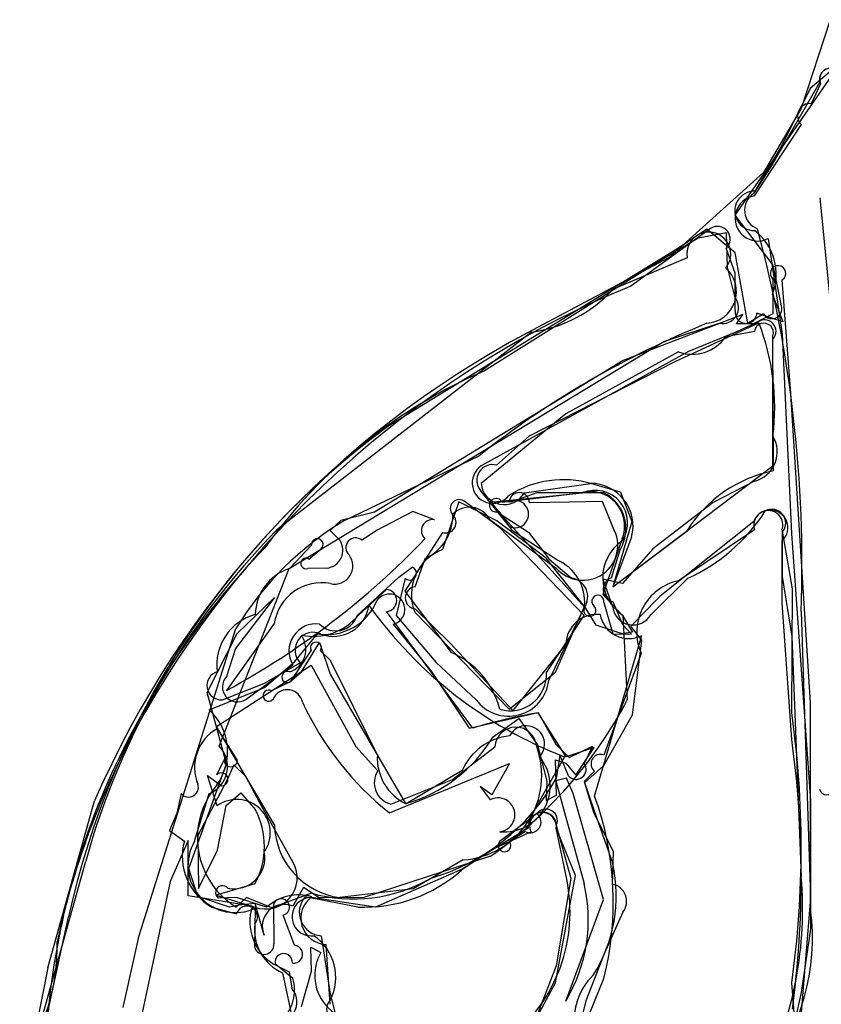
# Model space of a CAD drawing. Extents: x -1.77 to 1.77, y -3.36 to 0.01.
# Tile 4 of 8: x -0.91 to -0.02, y -1.09 to 0. Entities that reach past the tile are written whole.
import ezdxf

# ---------------------------------------------------------------- set-up
doc = ezdxf.new("R2010")
doc.units = 0

msp = doc.modelspace()

# ---------------------------------------------------------------- linework, layer by layer
at = {"layer": 'Wire 1', "color": 202, "linetype": 'CONTINUOUS'}
for p, q in [((-0.020511, -0.065412), (-0.0731, -0.155963)), ((-0.0731, -0.155963), (-0.094234, -0.189176)), ((-0.167837, -0.260529), (-0.250162, -0.295551)), ((-0.072916, -0.283988), (-0.072863, -0.322359)), ((-0.053535, -0.405252), (-0.0625, -0.284787)), ((-0.106059, -0.322914), (-0.23853, -0.373852)), ((-0.11323, -0.333486), (-0.106059, -0.322914)), ((-0.072863, -0.322359), (-0.09439, -0.333263)), ((-0.181055, -0.375208), (-0.088474, -0.332268)), ((-0.09439, -0.333263), (-0.11323, -0.333486)), ((-0.339883, -0.34253), (-0.621863, -0.561618)), ((-0.093252, -0.341761), (-0.125151, -0.347692)), ((-0.072168, -0.496055), (-0.072916, -0.346618)), ((-0.177362, -0.364492), (-0.301841, -0.433033)), ((-0.23853, -0.373852), (-0.513577, -0.541926)), ((-0.341961, -0.45733), (-0.181055, -0.375208)), ((-0.03125, -0.752696), (-0.053535, -0.405252)), ((-0.301841, -0.433033), (-0.395706, -0.510061)), ((-0.378575, -0.489821), (-0.341961, -0.45733)), ((-0.546589, -0.551045), (-0.397825, -0.479408)), ((-0.347768, -0.52033), (-0.274739, -0.509914)), ((-0.093274, -0.507614), (-0.139004, -0.531054)), ((-0.364709, -0.55743), (-0.396278, -0.517722)), ((-0.33396, -0.520313), (-0.362885, -0.530747)), ((-0.259806, -0.520314), (-0.33396, -0.520313)), ((-0.420335, -0.530388), (-0.438214, -0.583219)), ((-0.378417, -0.551245), (-0.420335, -0.530388)), ((-0.362885, -0.530747), (-0.384835, -0.530344)), ((-0.384835, -0.530344), (-0.374546, -0.543712)), ((-0.297976, -0.530747), (-0.342265, -0.531426)), ((-0.261511, -0.530154), (-0.297976, -0.530747)), ((-0.249752, -0.559126), (-0.261511, -0.530154)), ((-0.139004, -0.531054), (-0.205675, -0.582389)), ((-0.513577, -0.541926), (-0.550643, -0.550909)), ((-0.374546, -0.543712), (-0.343252, -0.563922)), ((-0.550643, -0.550909), (-0.562455, -0.561956)), ((-0.385913, -0.550083), (-0.312465, -0.603698)), ((-0.323549, -0.592818), (-0.378417, -0.551245)), ((-0.094031, -0.551994), (-0.197679, -0.634711)), ((-0.562455, -0.561956), (-0.551678, -0.572993)), ((-0.343252, -0.563922), (-0.320396, -0.593702)), ((-0.249999, -0.624496), (-0.168088, -0.562664)), ((-0.0625, -0.563779), (-0.0625, -0.613007)), ((-0.229166, -0.569394), (-0.249999, -0.624496)), ((-0.0625, -0.642112), (-0.0625, -0.573295)), ((-0.583215, -0.578205), (-0.607445, -0.60402)), ((-0.585993, -0.593687), (-0.572774, -0.582674)), ((-0.251349, -0.614569), (-0.241959, -0.583299)), ((-0.205675, -0.582389), (-0.239324, -0.620626)), ((-0.468594, -0.624321), (-0.457669, -0.592872)), ((-0.281217, -0.646218), (-0.323549, -0.592818)), ((-0.320396, -0.593702), (-0.296071, -0.614543)), ((-0.566205, -0.603663), (-0.587228, -0.604054)), ((-0.239324, -0.620626), (-0.261128, -0.615777)), ((-0.261128, -0.615777), (-0.250117, -0.647163)), ((-0.208021, -0.655261), (-0.167078, -0.614885)), ((-0.0625, -0.613007), (-0.052083, -0.679521)), ((-0.500423, -0.627286), (-0.531207, -0.655706)), ((-0.260083, -0.641846), (-0.249999, -0.676579)), ((-0.239059, -0.666489), (-0.249531, -0.640891)), ((-0.197679, -0.634711), (-0.219115, -0.656382)), ((-0.052083, -0.79347), (-0.0625, -0.642112)), ((-0.404885, -0.780744), (-0.500389, -0.65185)), ((-0.469111, -0.6525), (-0.364582, -0.759911)), ((-0.429853, -0.686568), (-0.468418, -0.648777)), ((-0.313342, -0.718665), (-0.281217, -0.646218)), ((-0.041667, -0.65163), (-0.03125, -0.96855)), ((-0.219115, -0.656382), (-0.230175, -0.668423)), ((-0.773677, -1.010327), (-0.666818, -0.670591)), ((-0.229205, -0.676617), (-0.239059, -0.666489)), ((-0.230175, -0.668423), (-0.218416, -0.683506)), ((-0.594185, -0.718536), (-0.57449, -0.686164)), ((-0.57449, -0.686164), (-0.56274, -0.72108)), ((-0.270066, -0.856045), (-0.218021, -0.678409)), ((-0.249999, -0.676579), (-0.229205, -0.676617)), ((-0.218416, -0.683506), (-0.228438, -0.766572)), ((-0.052083, -0.679521), (-0.041667, -0.945392)), ((-0.583578, -0.694544), (-0.606649, -0.729431)), ((-0.562375, -0.705951), (-0.573386, -0.695057)), ((-0.3606, -0.761166), (-0.429853, -0.686568)), ((-0.302051, -0.687872), (-0.3606, -0.761166)), ((-0.510338, -0.810563), (-0.562375, -0.705951)), ((-0.635842, -0.73143), (-0.595898, -0.708315)), ((-0.60752, -0.729854), (-0.594185, -0.718536)), ((-0.364582, -0.759911), (-0.313342, -0.718665)), ((-0.606649, -0.729431), (-0.627575, -0.739528)), ((-0.56274, -0.72108), (-0.479165, -0.864077)), ((-0.681823, -0.749495), (-0.635842, -0.73143)), ((-0.03125, -0.98151), (-0.03125, -0.752696)), ((-0.382361, -0.790395), (-0.353848, -0.770067)), ((-0.353848, -0.770067), (-0.333131, -0.799052)), ((-0.301547, -0.812391), (-0.33262, -0.763852)), ((-0.228438, -0.766572), (-0.260334, -0.822324)), ((-0.665421, -0.815833), (-0.687167, -0.781277)), ((-0.333131, -0.799052), (-0.322915, -0.839268)), ((-0.270455, -0.802079), (-0.301547, -0.812391)), ((-0.291017, -0.832845), (-0.270455, -0.802079)), ((-0.68783, -0.832384), (-0.677751, -0.811523)), ((-0.303329, -0.812476), (-0.343268, -0.882682)), ((-0.312425, -0.855062), (-0.313226, -0.815752)), ((-0.313226, -0.815752), (-0.301845, -0.819612)), ((-0.668959, -0.821394), (-0.67654, -0.837793)), ((-0.65575, -0.834318), (-0.668959, -0.821394)), ((-0.497022, -0.874493), (-0.364363, -0.819748)), ((-0.416652, -0.827683), (-0.478388, -0.864601)), ((-0.364363, -0.819748), (-0.383593, -0.854562)), ((-0.301845, -0.819612), (-0.291017, -0.832845)), ((-0.260334, -0.822324), (-0.281388, -0.841223)), ((-0.67654, -0.837793), (-0.709029, -0.899421)), ((-0.687714, -0.866722), (-0.698108, -0.833054)), ((-0.698108, -0.833054), (-0.682879, -0.844535)), ((-0.640127, -0.863978), (-0.65575, -0.834318)), ((-0.383593, -0.854562), (-0.396824, -0.845427)), ((-0.396824, -0.845427), (-0.385615, -0.859885)), ((-0.322915, -0.839268), (-0.323669, -0.860735)), ((-0.281388, -0.841223), (-0.270837, -0.874822)), ((-0.727476, -0.85295), (-0.732133, -0.874895)), ((-0.677548, -0.866479), (-0.661488, -0.852358)), ((-0.661488, -0.852358), (-0.645447, -0.870647)), ((-0.323669, -0.860735), (-0.312425, -0.855062)), ((-0.687091, -0.915573), (-0.677548, -0.866479)), ((-0.603393, -0.929297), (-0.640127, -0.863978)), ((-0.732133, -0.874895), (-0.740222, -0.894031)), ((-0.270837, -0.874822), (-0.249502, -0.91696)), ((-0.343268, -0.882682), (-0.375425, -0.90633)), ((-0.312499, -0.888252), (-0.296227, -0.947281)), ((-0.300927, -0.947881), (-0.312499, -0.891348)), ((-0.740222, -0.894031), (-0.723826, -0.905717)), ((-0.709029, -0.899421), (-0.708035, -0.958072)), ((-0.340314, -0.895652), (-0.384275, -0.915555)), ((-0.364578, -0.90574), (-0.347054, -0.895019)), ((-0.719492, -0.905235), (-0.739581, -0.950385)), ((-0.719489, -0.966279), (-0.719492, -0.905235)), ((-0.708035, -0.958072), (-0.687091, -0.915573)), ((-0.384275, -0.915555), (-0.416936, -0.937385)), ((-0.249502, -0.91696), (-0.250666, -0.953413)), ((-0.896814, -1.156301), (-0.832969, -0.927805)), ((-0.296227, -0.947281), (-0.312499, -1.043747)), ((-0.739581, -0.950385), (-0.781247, -1.145324)), ((-0.645776, -0.952894), (-0.688598, -0.965518)), ((-0.648817, -0.977891), (-0.719489, -0.966279)), ((-0.688598, -0.965518), (-0.645831, -0.978659)), ((-0.666343, -0.968242), (-0.686539, -0.968795)), ((-0.632804, -0.978871), (-0.666343, -0.968242)), ((-0.532047, -0.978659), (-0.590278, -0.967495)), ((-0.03125, -0.96855), (-0.042398, -1.104051)), ((-0.6935, -0.978659), (-0.666232, -0.986343)), ((-0.23893, -0.984532), (-0.259412, -1.030291)), ((-0.791664, -1.089698), (-0.773677, -1.010327)), ((-0.572597, -1.010409), (-0.562498, -1.074576)), ((-0.562498, -1.086299), (-0.566943, -1.020174)), ((-0.259412, -1.030291), (-0.279831, -1.082331)), ((-0.607475, -1.050819), (-0.624561, -1.042082)), ((-0.312499, -1.043747), (-0.333332, -1.097337)), ((-0.6152, -1.051591), (-0.604164, -1.103658)), ((-0.604164, -1.07017), (-0.607475, -1.050819)), ((-0.280694, -1.108734), (-0.259734, -1.05772)), ((-0.562498, -1.074576), (-0.555291, -1.103952)), ((-0.279831, -1.082331), (-0.291666, -1.131368))]:
    msp.add_line(p, q, dxfattribs=at)
for centre, radius, start, end in [((-0.009425, -0.062193), 0.011544, 29.618188, 196.190177), ((-0.082077, -0.20762), 0.02209, 123.390567, 249.281124), ((-1.47416, -0.600391), 1.43341, 357.951434, 375.046194), ((-0.143878, -0.256243), 0.024339, 320.604158, 550.141708), ((-0.148203, -0.297941), 0.034989, 273.853401, 408.611812), ((-0.067188, -0.277615), 0.008569, 303.173996, 588.050212), ((-0.35972, -0.195479), 0.148383, 277.682866, 317.591331), ((0.240173, -1.286426), 1.028747, 112.038997, 128.328583), ((-0.082839, -0.343162), 0.010507, 340.794235, 532.341129), ((-0.328575, -0.425658), 0.257624, 352.918812, 381.254042), ((-0.162184, -0.322131), 0.044998, 250.286913, 325.385181), ((-0.102057, -0.474825), 0.033944, 284.994728, 390.854747), ((-0.383167, -0.506474), 0.017275, 74.586331, 220.62504), ((-0.043645, -0.639499), 0.146252, 101.246189, 148.307607), ((-0.370134, -0.507714), 0.025679, 185.243944, 330.57357), ((-0.274835, -0.557186), 0.047273, 345.034485, 449.88357), ((-0.353508, -0.531412), 0.011243, 359.932342, 535.814439), ((-0.279951, -0.560043), 0.044544, 328.528491, 423.112902), ((-0.35807, -0.544008), 0.014974, 243.679063, 476.372773), ((-0.478017, -0.546131), 0.050978, 293.524759, 362.346704), ((-0.408683, -0.561964), 0.025684, 27.554297, 135.754604), ((-0.248144, -0.434983), 0.197323, 294.256834, 327.700758), ((-0.075811, -0.559012), 0.019524, 312.984386, 518.934512), ((-0.073997, -0.553771), 0.015243, 318.959762, 478.85379), ((-0.367274, -0.851615), 0.349995, 120.819591, 148.853984), ((-0.011846, -1.157236), 0.852574, 135.684192, 164.388994), ((-0.283119, -0.578582), 0.038626, 220.558742, 390.246), ((-0.576798, -0.577644), 0.006441, 308.663145, 544.994792), ((-0.568494, -0.583803), 0.019991, 276.5744, 392.735704), ((-0.419466, -0.633109), 0.053297, 110.595416, 201.335141), ((-0.589271, -0.598553), 0.005868, 56.035062, 290.371239), ((-0.590826, -0.656003), 0.054575, 107.729526, 179.043221), ((-0.298728, -0.6354), 0.021026, 325.59701, 442.7392), ((-0.247122, -0.627501), 0.013605, 108.102135, 259.800331), ((-0.501313, -0.639569), 0.012316, 274.300718, 445.858791), ((-0.467175, -0.63654), 0.0123, 96.622825, 264.202992), ((-0.266546, -0.6403), 0.006645, 346.550703, 589.837016), ((-0.558927, -0.639675), 0.039541, 249.449652, 352.461033), ((-0.13098, -0.366462), 0.478155, 215.608257, 248.872361), ((-0.275381, -0.650352), 0.00674, 152.880221, 407.555857), ((-0.227675, -0.643967), 0.022668, 188.103351, 330.118843), ((-0.630353, -0.710748), 0.057653, 105.122553, 187.624433), ((-0.581612, -0.613558), 0.065705, 258.762994, 320.098295), ((-0.267363, -0.689557), 0.034729, 84.292854, 177.218607), ((-0.232191, -0.649506), 0.03219, 189.827417, 296.116793), ((-0.581559, -0.694548), 0.019878, 63.878833, 223.832727), ((-0.616143, -0.693451), 0.026658, 289.266588, 395.413206), ((-0.578321, -0.691619), 0.006016, 325.135397, 569.097079), ((-0.682899, -0.733625), 0.015906, 106.800779, 273.878429), ((-0.6099, -0.724197), 0.006137, 65.410525, 292.819788), ((-0.630591, -0.744901), 0.006162, 60.69567, 345.942185), ((-0.610043, -0.755302), 0.017076, 11.164029, 148.568957), ((-0.284731, -0.608581), 0.34026, 204.928459, 231.397851), ((-0.245052, -1.301497), 0.544729, 99.250701, 107.062692), ((-0.663656, -0.824229), 0.048966, 118.695503, 202.403339), ((-0.345857, -0.798484), 0.020447, 316.876679, 513.059873), ((-0.522981, -0.706079), 0.16396, 285.49988, 329.053176), ((-0.357247, -0.85372), 0.064861, 96.052109, 156.33256), ((-1.143616, -0.945088), 1.102013, 352.348379, 367.907983), ((-0.672585, -0.816538), 0.007199, 135.845963, 365.626062), ((-0.454558, -0.814047), 0.055889, 176.426427, 244.762237), ((-0.369849, -0.844916), 0.050673, 264.167032, 399.827737), ((-0.682754, -0.8374), 0.007136, 268.991838, 495.338266), ((-0.71907, -0.846318), 0.010707, 218.267718, 378.668888), ((-0.01348, -0.84643), 0.008073, 192.354402, 427.697403), ((-0.665907, -0.896697), 0.037068, 325.347892, 486.036814), ((-0.377087, -0.876641), 0.018801, 276.376406, 476.973083), ((-0.594891, -0.973787), 0.345506, 345.940644, 379.924545), ((-0.722399, -0.911463), 0.087107, 331.599688, 387.942044), ((-0.323827, -0.882885), 0.012535, 334.646748, 503.123659), ((-0.341226, -0.884673), 0.011875, 240.607884, 411.629586), ((-0.327141, -0.888753), 0.01487, 349.951562, 567.640859), ((-0.661994, -0.922785), 0.064145, 164.569029, 240.581899), ((-0.369759, -0.910487), 0.007027, 143.728146, 402.502397), ((-0.669026, -0.924229), 0.034226, 258.992101, 370.872625), ((-0.633697, -0.946167), 0.034683, 249.521644, 389.105), ((-0.524744, -0.817871), 0.160954, 267.399568, 312.052152), ((-0.455224, -0.981653), 0.415144, 333.612897, 365.010864), ((-0.681536, -0.962824), 0.007789, 39.913327, 230.043618), ((-0.47777, -0.983918), 0.180478, 308.840884, 371.51802), ((-0.253981, -0.972436), 0.019309, 321.211921, 440.11435), ((-0.597432, -1.017816), 0.052611, 73.774737, 132.248251), ((-0.570807, -0.984573), 0.025898, 138.747068, 266.038257), ((-0.565863, -0.991058), 0.029137, 125.37634, 267.876467), ((-0.654788, -0.989449), 0.011858, 319.058802, 524.816963), ((-0.596365, -0.994749), 0.055095, 162.182545, 239.218201), ((-0.272954, -1.013002), 0.243747, 321.072529, 367.423235), ((-0.594164, -1.003926), 0.052101, 172.603457, 246.186321), ((-0.620045, -1.083652), 0.020832, 253.806711, 400.330341)]:
    msp.add_arc(centre, radius, start, end, dxfattribs=at)
at = {"layer": 'Wire 2', "color": 3, "linetype": 'CONTINUOUS'}
for p, q in [((0.000617, -0.046022), (-0.115118, -0.213325)), ((0, -0.402277), (-0.020833, -0.193839)), ((-0.115118, -0.213325), (-0.072916, -0.26849)), ((-0.145917, -0.228759), (-0.176177, -0.248965)), ((-0.114583, -0.255014), (-0.145917, -0.228759)), ((-0.176177, -0.248965), (-0.498783, -0.446936)), ((-0.100806, -0.333147), (-0.114583, -0.255014)), ((-0.072916, -0.26849), (-0.064266, -0.311498)), ((-0.083262, -0.322416), (-0.100806, -0.333147)), ((-0.37231, -0.530747), (-0.285468, -0.52033)), ((-0.360773, -0.562266), (-0.375644, -0.540795)), ((-0.312004, -0.594677), (-0.360773, -0.562266)), ((-0.239582, -0.571178), (-0.261156, -0.632958)), ((-0.261156, -0.632958), (-0.239382, -0.656005)), ((-0.268385, -0.66693), (-0.28126, -0.645828)), ((-0.239382, -0.656005), (-0.228227, -0.674618)), ((-0.492959, -0.66582), (-0.450935, -0.71785)), ((-0.239582, -0.676579), (-0.268385, -0.66693)), ((-0.228227, -0.674618), (-0.239582, -0.676579)), ((-0.601832, -0.707355), (-0.576677, -0.676579)), ((-0.635045, -0.735878), (-0.601832, -0.707355)), ((-0.450935, -0.71785), (-0.408804, -0.78095)), ((-0.696534, -0.760403), (-0.635045, -0.735878)), ((-0.408804, -0.78095), (-0.332589, -0.763439)), ((-0.332589, -0.763439), (-0.312859, -0.79832)), ((-0.312859, -0.79832), (-0.298084, -0.81325)), ((-0.298084, -0.81325), (-0.27261, -0.800855)), ((-0.27261, -0.800855), (-0.281475, -0.819694)), ((-0.308505, -0.810738), (-0.312499, -0.83657)), ((-0.299124, -0.833596), (-0.308505, -0.810738)), ((-0.655022, -0.968184), (-0.666664, -0.978659)), ((-0.627058, -0.979408), (-0.655022, -0.968184)), ((-0.583368, -0.96322), (-0.627058, -0.979408)), ((-0.874997, -1.094975), (-0.851872, -0.989571))]:
    msp.add_line(p, q, dxfattribs=at)
for centre, radius, start, end in [((-0.073885, -0.316746), 0.010957, 211.156555, 388.618937), ((0.04355, -1.186022), 0.916719, 126.270795, 167.625676), ((-0.274989, -0.557002), 0.038139, 338.179838, 465.946684), ((-0.37899, -0.534107), 0.007478, 26.704175, 296.583694), ((-0.331171, -0.641012), 0.050143, 354.48958, 427.527271), ((-0.567228, -0.616109), 0.061204, 261.119033, 337.752439), ((-0.496957, -0.649355), 0.016944, 283.648071, 503.51797), ((-0.738746, -0.806907), 0.062805, 324.215971, 407.770071), ((-0.290654, -0.826195), 0.011248, 221.146696, 395.307273), ((-0.516683, -0.721987), 0.234137, 286.050034, 330.700158), ((-0.619331, -0.902083), 0.090024, 139.511519, 238.278659), ((-0.536796, -0.800079), 0.169659, 254.067284, 300.006425)]:
    msp.add_arc(centre, radius, start, end, dxfattribs=at)
at = {"layer": 'Wire 3', "color": 2, "linetype": 'CONTINUOUS'}
for p, q in [((-0.02019, -0.067793), (-0.030499, -0.089846)), ((-0.041667, -0.112845), (-0.093814, -0.191887)), ((-0.155605, -0.238715), (-0.207828, -0.269967)), ((-0.1243, -0.232745), (-0.155605, -0.238715)), ((-0.123016, -0.270828), (-0.1243, -0.232745)), ((-0.078287, -0.239115), (-0.0625, -0.344824)), ((-0.207828, -0.269967), (-0.391795, -0.385326)), ((-0.114583, -0.30448), (-0.123016, -0.270828)), ((-0.193607, -0.352988), (-0.132313, -0.332832)), ((-0.090435, -0.332077), (-0.115741, -0.343249)), ((-0.115741, -0.343249), (-0.16631, -0.364087)), ((-0.0625, -0.344824), (-0.052417, -0.565488)), ((-0.607923, -0.603941), (-0.193607, -0.352988)), ((-0.072826, -0.490648), (-0.072916, -0.350426)), ((-0.16631, -0.364087), (-0.392364, -0.488753)), ((-0.249999, -0.624496), (-0.072826, -0.490648)), ((-0.241652, -0.51958), (-0.273255, -0.510346)), ((-0.241652, -0.51958), (-0.228882, -0.551941)), ((-0.375334, -0.558578), (-0.413435, -0.53045)), ((-0.471259, -0.540964), (-0.511282, -0.561966)), ((-0.447149, -0.550205), (-0.471259, -0.540964)), ((-0.228882, -0.551941), (-0.249999, -0.624496)), ((-0.511282, -0.561966), (-0.527349, -0.572805)), ((-0.438266, -0.564408), (-0.47982, -0.629017)), ((-0.281777, -0.656074), (-0.375334, -0.558578)), ((-0.093355, -0.561261), (-0.177398, -0.617617)), ((-0.051342, -0.626463), (-0.0625, -0.560574)), ((-0.052417, -0.565488), (-0.03125, -0.861219)), ((-0.685207, -0.800562), (-0.607923, -0.603941)), ((-0.47982, -0.629017), (-0.428791, -0.696911)), ((-0.052083, -0.763382), (-0.051342, -0.626463)), ((-0.323403, -0.719021), (-0.281777, -0.656074)), ((-0.624347, -0.664824), (-0.677081, -0.739078)), ((-0.218749, -0.697978), (-0.259923, -0.810593)), ((-0.301319, -0.83595), (-0.312917, -0.839159)), ((-0.293872, -0.853178), (-0.301319, -0.83595)), ((-0.270185, -0.828238), (-0.281595, -0.839664)), ((-0.312917, -0.839159), (-0.302426, -0.878055)), ((-0.281595, -0.839664), (-0.270832, -0.871164)), ((-0.712567, -0.905934), (-0.69651, -0.853167)), ((-0.260416, -0.970168), (-0.293872, -0.853178)), ((-0.270832, -0.871164), (-0.249999, -0.930771)), ((-0.03125, -0.861219), (-0.03125, -1.003191)), ((-0.302426, -0.878055), (-0.281802, -0.952472)), ((-0.34348, -0.891516), (-0.382993, -0.915392)), ((-0.291338, -0.943961), (-0.312499, -0.89133)), ((-0.382993, -0.915392), (-0.416464, -0.936818)), ((-0.416464, -0.936818), (-0.512525, -0.978659)), ((-0.313383, -1.062421), (-0.291338, -0.943961)), ((-0.512525, -0.978659), (-0.583606, -0.968239)), ((-0.646047, -1.022964), (-0.645215, -0.979843)), ((-0.625278, -0.975546), (-0.624998, -1.019297)), ((-0.302082, -1.082825), (-0.260416, -0.970168)), ((-0.602165, -1.020819), (-0.614581, -0.987558)), ((-0.03125, -1.003191), (-0.041667, -1.073117)), ((-0.6037, -1.057579), (-0.623402, -1.041659)), ((-0.333666, -1.100162), (-0.313383, -1.062421)), ((-0.048827, -1.104838), (-0.052083, -1.062675)), ((-0.041667, -1.073117), (-0.048827, -1.104838))]:
    msp.add_line(p, q, dxfattribs=at)
for centre, radius, start, end in [((-0.009433, -0.06268), 0.01191, 322.37776, 565.425167), ((-0.032248, -0.103208), 0.013476, 82.545247, 225.656211), ((-0.08957, -0.216658), 0.025132, 99.720448, 296.678129), ((-0.128794, -0.315313), 0.017869, 258.640995, 397.317502), ((-0.082156, -0.34171), 0.012702, 316.670035, 490.675746), ((-0.15696, -0.925775), 0.589264, 113.485839, 144.203782), ((-0.382748, -0.509365), 0.022744, 115.010651, 321.487256), ((-0.30462, -0.617688), 0.111831, 73.711464, 122.648674), ((-0.419993, -0.53778), 0.009835, 48.18256, 223.884082), ((-0.435064, -0.553154), 0.011701, 254.118213, 406.987113), ((-0.078033, -0.556168), 0.016146, 344.164621, 558.386128), ((-0.449404, -0.562291), 0.012295, 79.433556, 227.299639), ((-1.108122, 0.051793), 0.900707, 298.591319, 316.226287), ((-0.534315, -0.581144), 0.010866, 50.124413, 227.439775), ((0.013316, -1.202542), 0.897985, 136.209173, 156.856557), ((-0.557391, -0.601402), 0.019938, 255.988862, 397.928481), ((-0.571958, -0.672843), 0.052999, 79.410277, 171.29716), ((-0.16501, -0.674811), 0.05852, 102.221768, 203.320909), ((-0.466159, -0.783282), 0.094108, 14.379383, 66.604761), ((-0.363528, -0.721389), 0.040194, 253.417863, 363.37726), ((-1.121773, -0.913028), 1.080107, 352.03618, 367.96382), ((-0.70823, -0.823132), 0.032241, 291.31561, 404.431672), ((-0.263774, -0.82016), 0.010313, 68.072424, 231.563583), ((-0.060912, -1.170815), 0.81726, 156.856557, 174.9474), ((-0.328, -0.889672), 0.015589, 353.894292, 546.79406), ((-0.667529, -0.932535), 0.052307, 149.432481, 295.252069), ((-0.41113, -0.966105), 0.164959, 327.76071, 372.368681), ((-0.451798, -0.992779), 0.174709, 328.975385, 373.338678), ((-0.583592, -0.989393), 0.021154, 90.040043, 277.55115), ((-0.616715, -0.978689), 0.009122, 283.526821, 519.844749), ((-0.612262, -1.056466), 0.055807, 333.089158, 415.698542), ((-0.635665, -1.020309), 0.010716, 194.341962, 365.420842), ((-0.603117, -1.030868), 0.010093, 262.845483, 444.582856), ((-0.613946, -1.039857), 0.009626, 353.885979, 550.78682), ((-0.224652, -1.103254), 0.067971, 133.689265, 249.084724), ((-0.649615, -1.070271), 0.047637, 315.50348, 375.451861), ((-0.551875, -1.091854), 0.014679, 136.362639, 306.470178)]:
    msp.add_arc(centre, radius, start, end, dxfattribs=at)
at = {"layer": 'Wire 4', "color": 4, "linetype": 'CONTINUOUS'}
for p, q in [((-0.688202, -0.779098), (-0.58369, -0.711097)), ((-0.58369, -0.711097), (-0.534329, -0.801191)), ((-0.656769, -0.832501), (-0.688202, -0.779098)), ((-0.534329, -0.801191), (-0.509909, -0.828118)), ((-0.427177, -0.837558), (-0.380388, -0.801541)), ((-0.624227, -0.887731), (-0.656769, -0.832501)), ((-0.495451, -0.864729), (-0.427177, -0.837558)), ((-0.415569, -0.926624), (-0.470717, -0.958567)), ((-0.470717, -0.958567), (-0.552081, -0.968242))]:
    msp.add_line(p, q, dxfattribs=at)
for centre, radius, start, end in [((-0.35727, -0.802822), 0.023153, 4.125554, 176.828267), ((-0.42225, -0.833156), 0.093707, 274.088954, 379.967042), ((-0.489515, -0.841224), 0.024242, 147.271297, 255.827203), ((-0.540486, -0.885272), 0.083776, 181.681843, 262.044564)]:
    msp.add_arc(centre, radius, start, end, dxfattribs=at)
at = {"layer": 'Wire 5', "color": 6, "linetype": 'CONTINUOUS'}
for p, q in [((-0.005818, -0.051094), (-0.031641, -0.072973)), ((-0.031641, -0.072973), (-0.062839, -0.135373)), ((-0.062839, -0.135373), (-0.093047, -0.186615)), ((-0.142027, -0.227943), (-0.229941, -0.291653)), ((-0.114583, -0.277389), (-0.124461, -0.249832)), ((-0.114583, -0.318824), (-0.114583, -0.277389)), ((-0.073416, -0.300776), (-0.061785, -0.33111)), ((-0.061785, -0.33111), (-0.090624, -0.321652)), ((-0.385446, -0.530778), (-0.283554, -0.52033)), ((-0.281249, -0.646776), (-0.385446, -0.530778)), ((-0.486729, -0.613662), (-0.472058, -0.602475)), ((-0.532711, -0.656242), (-0.486729, -0.613662)), ((-0.479664, -0.614884), (-0.489587, -0.656085)), ((-0.624248, -0.63624), (-0.667155, -0.69281)), ((-0.665395, -0.676095), (-0.624248, -0.63624)), ((-0.320749, -0.728176), (-0.281249, -0.646776)), ((-0.489587, -0.656085), (-0.445367, -0.708281)), ((-0.238996, -0.655731), (-0.23394, -0.749581)), ((-0.698676, -0.741346), (-0.665395, -0.676095)), ((-0.667155, -0.69281), (-0.677081, -0.723642)), ((-0.655937, -0.749011), (-0.603893, -0.71088)), ((-0.445367, -0.708281), (-0.401201, -0.749527)), ((-0.677081, -0.820342), (-0.698676, -0.741346)), ((-0.718788, -0.935979), (-0.677081, -0.820342)), ((-0.385196, -0.92249), (-0.525192, -0.968242)), ((-0.708927, -0.967132), (-0.718788, -0.935979)), ((-0.591945, -0.956929), (-0.603738, -0.977787)), ((-0.574565, -0.968341), (-0.591945, -0.956929)), ((-0.673873, -0.978659), (-0.708927, -0.967132)), ((-0.525192, -0.968242), (-0.574565, -0.968341)), ((-0.635414, -1.009909), (-0.645453, -0.97486)), ((-0.583331, -1.049519), (-0.584103, -1.022956)), ((-0.584103, -1.022956), (-0.572798, -1.028919)), ((-0.594235, -1.088666), (-0.583331, -1.049519))]:
    msp.add_line(p, q, dxfattribs=at)
for centre, radius, start, end in [((-0.093331, -0.208387), 0.021774, 89.252771, 270.206251), ((-0.134225, -0.239675), 0.014089, 313.871812, 483.622104), ((-0.13015, -0.27862), 0.060907, 338.668309, 412.712879), ((0.189012, -1.310989), 1.102074, 112.342937, 150.153235), ((-0.102676, -0.320852), 0.012078, 170.333708, 356.201905), ((-0.269738, -0.553679), 0.036097, 326.657934, 472.502961), ((-0.211663, -0.614428), 0.049528, 124.312632, 236.504643), ((-0.474571, -0.609471), 0.007433, 226.747087, 430.243663), ((-0.556224, -0.64848), 0.024761, 223.504792, 341.732644), ((-0.577966, -0.695456), 0.030168, 82.797266, 210.748723), ((-0.665061, -0.73512), 0.01662, 136.321185, 303.297529), ((-0.365268, -0.722675), 0.044858, 216.769921, 352.955212), ((-0.673697, -0.517505), 0.497238, 305.465048, 332.177661), ((0.001372, -1.203323), 0.885739, 150.153235, 167.866468), ((-0.63308, -1.175601), 0.201122, 93.527219, 101.702203), ((-0.61351, -0.99983), 0.024112, 66.091951, 204.707009), ((-1.084853, -1.023569), 0.220366, 324.285296, 361.669372), ((-0.529425, -1.054424), 0.050316, 149.543027, 258.09799)]:
    msp.add_arc(centre, radius, start, end, dxfattribs=at)
at = {"layer": 'Wire A1', "color": 4, "linetype": 'CONTINUOUS'}
for p, q in [((-0.00951, 0.003093), (-0.041521, -0.095327)), ((-0.041521, -0.095327), (-0.083333, -0.16613)), ((-0.083333, -0.16613), (-0.187634, -0.260039)), ((-0.187634, -0.260039), (-0.344286, -0.343391)), ((-0.874997, -1.046055), (-0.823164, -0.861182)), ((-0.874997, -1.046055), (-0.892136, -1.134618))]:
    msp.add_line(p, q, dxfattribs=at)
msp.add_arc((0.158933, -1.289133), 1.071287, 118.016942, 156.454734, dxfattribs=at)

doc.saveas('drawing.dxf')
